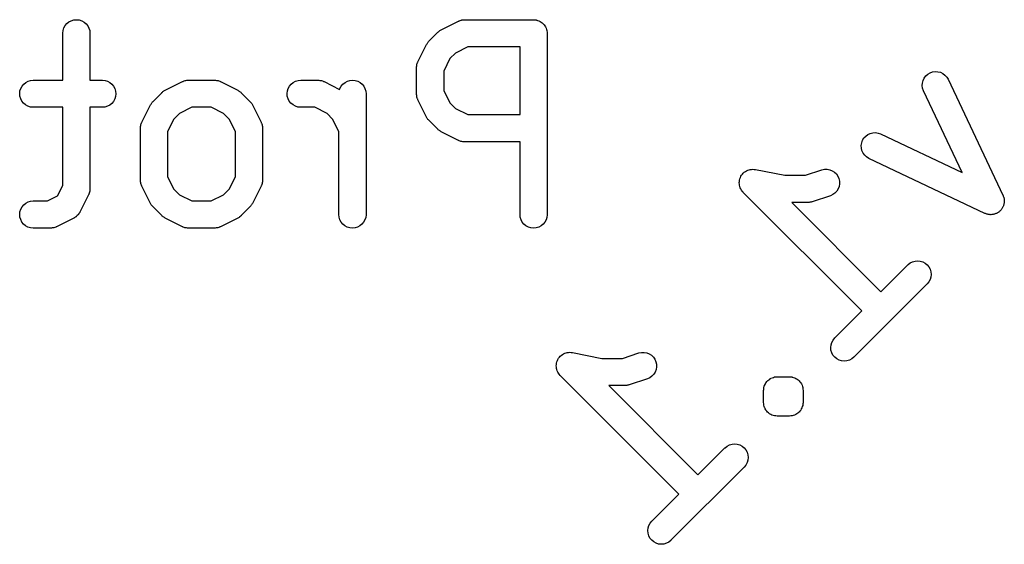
# Model space of a CAD drawing. Extents: x 3.332 to 3.967, y -2.44 to -1.803.
# Tile 7 of 10: x 3.746 to 3.96, y -2.44 to -2.326. Entities that reach past the tile are written whole.
import ezdxf

# ---------------------------------------------------------------- set-up
doc = ezdxf.new("R2010")
doc.units = 0
doc.header["$MEASUREMENT"] = 0
doc.layers.add('BLACK', color=7, linetype='CONTINUOUS')

msp = doc.modelspace()

# ---------------------------------------------------------------- linework, layer by layer
at = {"layer": 'BLACK', "linetype": 'CONTINUOUS'}
for p, q in [((3.75535, -2.32881), (3.75553, -2.32826)), ((3.75553, -2.32826), (3.7558, -2.32776)), ((3.7558, -2.32776), (3.75617, -2.32731)), ((3.75617, -2.32731), (3.75662, -2.32695)), ((3.75662, -2.32695), (3.75713, -2.32669)), ((3.75713, -2.32669), (3.75769, -2.32652)), ((3.75769, -2.32652), (3.75826, -2.32647)), ((3.75826, -2.32647), (3.75883, -2.32653)), ((3.75883, -2.32653), (3.75938, -2.3267)), ((3.75938, -2.3267), (3.75989, -2.32698)), ((3.75989, -2.32698), (3.76033, -2.32734)), ((3.76033, -2.32734), (3.7607, -2.32779)), ((3.7607, -2.32779), (3.76097, -2.3283)), ((3.76097, -2.3283), (3.76114, -2.32885)), ((3.83753, -2.32866), (3.84128, -2.32678)), ((3.84128, -2.32678), (3.84132, -2.32677)), ((3.84132, -2.32677), (3.8414, -2.32674)), ((3.8414, -2.32674), (3.84148, -2.32669)), ((3.84148, -2.32669), (3.84167, -2.32664)), ((3.84167, -2.32664), (3.84186, -2.32657)), ((3.84186, -2.32657), (3.84195, -2.32655)), ((3.84195, -2.32655), (3.84203, -2.32653)), ((3.84203, -2.32653), (3.84223, -2.32651)), ((3.84223, -2.32651), (3.84243, -2.32648)), ((3.84243, -2.32648), (3.84252, -2.32648)), ((3.84252, -2.32648), (3.8426, -2.32647)), ((3.8426, -2.32647), (3.8576, -2.32647)), ((3.8576, -2.32647), (3.85762, -2.32647)), ((3.85762, -2.32647), (3.85762, -2.32647)), ((3.85762, -2.32647), (3.85762, -2.32647)), ((3.85762, -2.32647), (3.85764, -2.32647)), ((3.85764, -2.32647), (3.85792, -2.3265)), ((3.85792, -2.3265), (3.8582, -2.32653)), ((3.8582, -2.32653), (3.85821, -2.32654)), ((3.85821, -2.32654), (3.85822, -2.32654)), ((3.85822, -2.32654), (3.85848, -2.32662)), ((3.85848, -2.32662), (3.85875, -2.3267)), ((3.85875, -2.3267), (3.85876, -2.32671)), ((3.85876, -2.32671), (3.85877, -2.32671)), ((3.85877, -2.32671), (3.85901, -2.32684)), ((3.85901, -2.32684), (3.85925, -2.32698)), ((3.85925, -2.32698), (3.85926, -2.32698)), ((3.85926, -2.32698), (3.85927, -2.32699)), ((3.85927, -2.32699), (3.85948, -2.32717)), ((3.85948, -2.32717), (3.8597, -2.32734)), ((3.8597, -2.32734), (3.8597, -2.32735)), ((3.8597, -2.32735), (3.85971, -2.32736)), ((3.85971, -2.32736), (3.85988, -2.32757)), ((3.85988, -2.32757), (3.86006, -2.32779)), ((3.86006, -2.32779), (3.86007, -2.3278)), ((3.86007, -2.3278), (3.86007, -2.32781)), ((3.86007, -2.32781), (3.8602, -2.32805)), ((3.8602, -2.32805), (3.86033, -2.3283)), ((3.86033, -2.3283), (3.86034, -2.32831)), ((3.86034, -2.32831), (3.86034, -2.32832)), ((3.75529, -2.32938), (3.75535, -2.32881)), ((3.75529, -2.32942), (3.75529, -2.32938)), ((3.75529, -2.3396), (3.75529, -2.32942)), ((3.76114, -2.32885), (3.76119, -2.32942)), ((3.76119, -2.32942), (3.76119, -2.3396)), ((3.83489, -2.33109), (3.83677, -2.32921)), ((3.83677, -2.32921), (3.8368, -2.32918)), ((3.8368, -2.32918), (3.83693, -2.32908)), ((3.83693, -2.32908), (3.83705, -2.32896)), ((3.83705, -2.32896), (3.83715, -2.3289)), ((3.83715, -2.3289), (3.83725, -2.32882)), ((3.83725, -2.32882), (3.83739, -2.32875)), ((3.83739, -2.32875), (3.83753, -2.32866)), ((3.86034, -2.32832), (3.86042, -2.32859)), ((3.86042, -2.32859), (3.8605, -2.32885)), ((3.8605, -2.32885), (3.8605, -2.32886)), ((3.8605, -2.32886), (3.8605, -2.32887)), ((3.8605, -2.32887), (3.86053, -2.32915)), ((3.86053, -2.32915), (3.86055, -2.32942)), ((3.86055, -2.32942), (3.86055, -2.36879)), ((3.83246, -2.3356), (3.83434, -2.33185)), ((3.83434, -2.33185), (3.83436, -2.33182)), ((3.83436, -2.33182), (3.83445, -2.33168)), ((3.83445, -2.33168), (3.83453, -2.33153)), ((3.83453, -2.33153), (3.8346, -2.33144)), ((3.8346, -2.33144), (3.83467, -2.33133)), ((3.83467, -2.33133), (3.83479, -2.33121)), ((3.83479, -2.33121), (3.83489, -2.33109)), ((3.8433, -2.33238), (3.8406, -2.33373)), ((3.85465, -2.33238), (3.8433, -2.33238)), ((3.85465, -2.34709), (3.85465, -2.33238)), ((3.8406, -2.33373), (3.83941, -2.33492)), ((3.83215, -2.33688), (3.83216, -2.3368)), ((3.83216, -2.33671), (3.83219, -2.33651)), ((3.83216, -2.3368), (3.83216, -2.33671)), ((3.83219, -2.33651), (3.83222, -2.33631)), ((3.83222, -2.33631), (3.83224, -2.33623)), ((3.83224, -2.33623), (3.83226, -2.33614)), ((3.83226, -2.33614), (3.83233, -2.33595)), ((3.83233, -2.33595), (3.83239, -2.33576)), ((3.83239, -2.33576), (3.83243, -2.33568)), ((3.83243, -2.33568), (3.83246, -2.3356)), ((3.83941, -2.33492), (3.83806, -2.33762)), ((3.83215, -2.33692), (3.83215, -2.33688)), ((3.83215, -2.34255), (3.83215, -2.33692)), ((3.83806, -2.33762), (3.83806, -2.34185)), ((3.94251, -2.33914), (3.94285, -2.33868)), ((3.94285, -2.33868), (3.94328, -2.3383)), ((3.94328, -2.3383), (3.94378, -2.338)), ((3.94378, -2.338), (3.94432, -2.33781)), ((3.94432, -2.33781), (3.94489, -2.33773)), ((3.94489, -2.33773), (3.94547, -2.33776)), ((3.94547, -2.33776), (3.94603, -2.3379)), ((3.94603, -2.3379), (3.94655, -2.33815)), ((3.94655, -2.33815), (3.94701, -2.3385)), ((3.94701, -2.3385), (3.9474, -2.33892)), ((3.9474, -2.33892), (3.94769, -2.33942)), ((3.74614, -2.3414), (3.74642, -2.3409)), ((3.74642, -2.3409), (3.74679, -2.34045)), ((3.74679, -2.34045), (3.74723, -2.34009)), ((3.74723, -2.34009), (3.74774, -2.33982)), ((3.74774, -2.33982), (3.74829, -2.33965)), ((3.74829, -2.33965), (3.74887, -2.3396)), ((3.74887, -2.3396), (3.75529, -2.3396)), ((3.76119, -2.3396), (3.76386, -2.3396)), ((3.76386, -2.3396), (3.76391, -2.3396)), ((3.76391, -2.3396), (3.76448, -2.33966)), ((3.76448, -2.33966), (3.76503, -2.33983)), ((3.76503, -2.33983), (3.76553, -2.34011)), ((3.76553, -2.34011), (3.76597, -2.34048)), ((3.76597, -2.34048), (3.76633, -2.34093)), ((3.76633, -2.34093), (3.7666, -2.34144)), ((3.77754, -2.34178), (3.78129, -2.33991)), ((3.78129, -2.33991), (3.78133, -2.33989)), ((3.78133, -2.33989), (3.78141, -2.33986)), ((3.78141, -2.33986), (3.78149, -2.33982)), ((3.78149, -2.33982), (3.78168, -2.33976)), ((3.78168, -2.33976), (3.78187, -2.33969)), ((3.78187, -2.33969), (3.78195, -2.33968)), ((3.78195, -2.33968), (3.78204, -2.33965)), ((3.78204, -2.33965), (3.78224, -2.33963)), ((3.78224, -2.33963), (3.78244, -2.3396)), ((3.78244, -2.3396), (3.78253, -2.3396)), ((3.78253, -2.3396), (3.78261, -2.3396)), ((3.78261, -2.3396), (3.78824, -2.3396)), ((3.78824, -2.3396), (3.78828, -2.3396)), ((3.78828, -2.3396), (3.78836, -2.33961)), ((3.78836, -2.33961), (3.78845, -2.3396)), ((3.78845, -2.3396), (3.78865, -2.33964)), ((3.78865, -2.33964), (3.78885, -2.33966)), ((3.78885, -2.33966), (3.78893, -2.33969)), ((3.78893, -2.33969), (3.78902, -2.3397)), ((3.78902, -2.3397), (3.78921, -2.33977)), ((3.78921, -2.33977), (3.7894, -2.33983)), ((3.7894, -2.33983), (3.78948, -2.33988)), ((3.78948, -2.33988), (3.78956, -2.33991)), ((3.78956, -2.33991), (3.79331, -2.34178)), ((3.80426, -2.3414), (3.80454, -2.3409)), ((3.80454, -2.3409), (3.8049, -2.34045)), ((3.8049, -2.34045), (3.80535, -2.34009)), ((3.80535, -2.34009), (3.80586, -2.33982)), ((3.80586, -2.33982), (3.80641, -2.33965)), ((3.80641, -2.33965), (3.80698, -2.3396)), ((3.80698, -2.3396), (3.81073, -2.3396)), ((3.81073, -2.3396), (3.81077, -2.3396)), ((3.81077, -2.3396), (3.81086, -2.33961)), ((3.81086, -2.33961), (3.81095, -2.3396)), ((3.81095, -2.3396), (3.81115, -2.33964)), ((3.81115, -2.33964), (3.81135, -2.33966)), ((3.81135, -2.33966), (3.81143, -2.33969)), ((3.81143, -2.33969), (3.81152, -2.3397)), ((3.81152, -2.3397), (3.8117, -2.33977)), ((3.8117, -2.33977), (3.8119, -2.33983)), ((3.8119, -2.33983), (3.81197, -2.33988)), ((3.81197, -2.33988), (3.81205, -2.33991)), ((3.81205, -2.33991), (3.81545, -2.3416)), ((3.81552, -2.34138), (3.8158, -2.34088)), ((3.8158, -2.34088), (3.81617, -2.34044)), ((3.81617, -2.34044), (3.81662, -2.34008)), ((3.81662, -2.34008), (3.81713, -2.33981)), ((3.81713, -2.33981), (3.81768, -2.33965)), ((3.81768, -2.33965), (3.81825, -2.3396)), ((3.81825, -2.3396), (3.81883, -2.33966)), ((3.81883, -2.33966), (3.81938, -2.33983)), ((3.81938, -2.33983), (3.81988, -2.3401)), ((3.81988, -2.3401), (3.82033, -2.34047)), ((3.82033, -2.34047), (3.82069, -2.34091)), ((3.82069, -2.34091), (3.82096, -2.34142)), ((3.94207, -2.34079), (3.94211, -2.34022)), ((3.94215, -2.34136), (3.94207, -2.34079)), ((3.94211, -2.34022), (3.94225, -2.33966)), ((3.94225, -2.33966), (3.94251, -2.33914)), ((3.94769, -2.33942), (3.95962, -2.36461)), ((3.74591, -2.34253), (3.74597, -2.34195)), ((3.74597, -2.3431), (3.74591, -2.34253)), ((3.74597, -2.34195), (3.74614, -2.3414)), ((3.74613, -2.34365), (3.74597, -2.3431)), ((3.76676, -2.34314), (3.76659, -2.34369)), ((3.7666, -2.34144), (3.76676, -2.34199)), ((3.76676, -2.34199), (3.76682, -2.34257)), ((3.76682, -2.34257), (3.76676, -2.34314)), ((3.7749, -2.34421), (3.77677, -2.34233)), ((3.77677, -2.34233), (3.7768, -2.34231)), ((3.7768, -2.34231), (3.77693, -2.3422)), ((3.77693, -2.3422), (3.77705, -2.34209)), ((3.77705, -2.34209), (3.77716, -2.34202)), ((3.77716, -2.34202), (3.77725, -2.34195)), ((3.77725, -2.34195), (3.7774, -2.34187)), ((3.7774, -2.34187), (3.77754, -2.34178)), ((3.79331, -2.34178), (3.79334, -2.3418)), ((3.79334, -2.3418), (3.79348, -2.34189)), ((3.79348, -2.34189), (3.79363, -2.34197)), ((3.79363, -2.34197), (3.79372, -2.34205)), ((3.79372, -2.34205), (3.79383, -2.34211)), ((3.79383, -2.34211), (3.79395, -2.34223)), ((3.79395, -2.34223), (3.79407, -2.34233)), ((3.79407, -2.34233), (3.79595, -2.34421)), ((3.80403, -2.34253), (3.80409, -2.34195)), ((3.80408, -2.3431), (3.80403, -2.34253)), ((3.80425, -2.34365), (3.80408, -2.3431)), ((3.80409, -2.34195), (3.80426, -2.3414)), ((3.81545, -2.3416), (3.81552, -2.34138)), ((3.82096, -2.34142), (3.82113, -2.34197)), ((3.82113, -2.34197), (3.82118, -2.34255)), ((3.82118, -2.34255), (3.82118, -2.36879)), ((3.83216, -2.34263), (3.83215, -2.34255)), ((3.83216, -2.34272), (3.83216, -2.34263)), ((3.83219, -2.34292), (3.83216, -2.34272)), ((3.83221, -2.34312), (3.83219, -2.34292)), ((3.83223, -2.3432), (3.83221, -2.34312)), ((3.83225, -2.34329), (3.83223, -2.3432)), ((3.83232, -2.34348), (3.83225, -2.34329)), ((3.83806, -2.34185), (3.83941, -2.34455)), ((3.94234, -2.34191), (3.94215, -2.34136)), ((3.94236, -2.34195), (3.94234, -2.34191)), ((3.95075, -2.35966), (3.94236, -2.34195)), ((3.74639, -2.34416), (3.74613, -2.34365)), ((3.74676, -2.34461), (3.74639, -2.34416)), ((3.7472, -2.34498), (3.74676, -2.34461)), ((3.7477, -2.34526), (3.7472, -2.34498)), ((3.74825, -2.34544), (3.7477, -2.34526)), ((3.76499, -2.34528), (3.76444, -2.34544)), ((3.7655, -2.34501), (3.76499, -2.34528)), ((3.76594, -2.34464), (3.7655, -2.34501)), ((3.76631, -2.3442), (3.76594, -2.34464)), ((3.76659, -2.34369), (3.76631, -2.3442)), ((3.77247, -2.34873), (3.77435, -2.34498)), ((3.77435, -2.34498), (3.77436, -2.34494)), ((3.77436, -2.34494), (3.77446, -2.3448)), ((3.77446, -2.3448), (3.77453, -2.34465)), ((3.77453, -2.34465), (3.77461, -2.34456)), ((3.77461, -2.34456), (3.77468, -2.34446)), ((3.77468, -2.34446), (3.77479, -2.34434)), ((3.77479, -2.34434), (3.7749, -2.34421)), ((3.79595, -2.34421), (3.79598, -2.34424)), ((3.79598, -2.34424), (3.79608, -2.34437)), ((3.79608, -2.34437), (3.79619, -2.34449)), ((3.79619, -2.34449), (3.79626, -2.34459)), ((3.79626, -2.34459), (3.79634, -2.34469)), ((3.79634, -2.34469), (3.79641, -2.34484)), ((3.79641, -2.34484), (3.7965, -2.34498)), ((3.7965, -2.34498), (3.79838, -2.34873)), ((3.80451, -2.34416), (3.80425, -2.34365)), ((3.80487, -2.34461), (3.80451, -2.34416)), ((3.80532, -2.34498), (3.80487, -2.34461)), ((3.80582, -2.34526), (3.80532, -2.34498)), ((3.80637, -2.34544), (3.80582, -2.34526)), ((3.83237, -2.34367), (3.83232, -2.34348)), ((3.83242, -2.34375), (3.83237, -2.34367)), ((3.83245, -2.34383), (3.83242, -2.34375)), ((3.83246, -2.34387), (3.83245, -2.34383)), ((3.83434, -2.34762), (3.83246, -2.34387)), ((3.83941, -2.34455), (3.8406, -2.34575)), ((3.74882, -2.3455), (3.74825, -2.34544)), ((3.74887, -2.3455), (3.74882, -2.3455)), ((3.75529, -2.3455), (3.74887, -2.3455)), ((3.75529, -2.36247), (3.75529, -2.3455)), ((3.76386, -2.3455), (3.76119, -2.3455)), ((3.76119, -2.3455), (3.76119, -2.36317)), ((3.76444, -2.34544), (3.76386, -2.3455)), ((3.78061, -2.34685), (3.77941, -2.34805)), ((3.78331, -2.3455), (3.78061, -2.34685)), ((3.78754, -2.3455), (3.78331, -2.3455)), ((3.79024, -2.34685), (3.78754, -2.3455)), ((3.79143, -2.34805), (3.79024, -2.34685)), ((3.80694, -2.3455), (3.80637, -2.34544)), ((3.80698, -2.3455), (3.80694, -2.3455)), ((3.81004, -2.3455), (3.80698, -2.3455)), ((3.81273, -2.34685), (3.81004, -2.3455)), ((3.81393, -2.34805), (3.81273, -2.34685)), ((3.8406, -2.34575), (3.8433, -2.34709)), ((3.8433, -2.34709), (3.85465, -2.34709)), ((3.77217, -2.34983), (3.7722, -2.34963)), ((3.7722, -2.34963), (3.77222, -2.34943)), ((3.77222, -2.34943), (3.77225, -2.34935)), ((3.77225, -2.34935), (3.77227, -2.34926)), ((3.77227, -2.34926), (3.77234, -2.34908)), ((3.77234, -2.34908), (3.7724, -2.34888)), ((3.7724, -2.34888), (3.77244, -2.34881)), ((3.77244, -2.34881), (3.77247, -2.34873)), ((3.77941, -2.34805), (3.77807, -2.35074)), ((3.79278, -2.35074), (3.79143, -2.34805)), ((3.79838, -2.34873), (3.79839, -2.34876)), ((3.79839, -2.34876), (3.79842, -2.34885)), ((3.79842, -2.34885), (3.79846, -2.34892)), ((3.79846, -2.34892), (3.79852, -2.34911)), ((3.79852, -2.34911), (3.79859, -2.3493)), ((3.79859, -2.3493), (3.79861, -2.34939)), ((3.79861, -2.34939), (3.79863, -2.34947)), ((3.79863, -2.34947), (3.79865, -2.34967)), ((3.79865, -2.34967), (3.79868, -2.34987)), ((3.81528, -2.35074), (3.81393, -2.34805)), ((3.83443, -2.34776), (3.83434, -2.34762)), ((3.8345, -2.34791), (3.83443, -2.34776)), ((3.83458, -2.348), (3.8345, -2.34791)), ((3.83465, -2.34811), (3.83458, -2.348)), ((3.83476, -2.34823), (3.83465, -2.34811)), ((3.83486, -2.34836), (3.83476, -2.34823)), ((3.83489, -2.34839), (3.83486, -2.34836)), ((3.83677, -2.35026), (3.83489, -2.34839)), ((3.77216, -2.35001), (3.77217, -2.34992)), ((3.77216, -2.35005), (3.77216, -2.35001)), ((3.77216, -2.3613), (3.77216, -2.35005)), ((3.77217, -2.34992), (3.77217, -2.34983)), ((3.77807, -2.35074), (3.77807, -2.3606)), ((3.79278, -2.3606), (3.79278, -2.35074)), ((3.79868, -2.34987), (3.79868, -2.34996)), ((3.79868, -2.34996), (3.79869, -2.35005)), ((3.79869, -2.35005), (3.79869, -2.3613)), ((3.81528, -2.36879), (3.81528, -2.35074)), ((3.83689, -2.35037), (3.83677, -2.35026)), ((3.83701, -2.35048), (3.83689, -2.35037)), ((3.83712, -2.35055), (3.83701, -2.35048)), ((3.83721, -2.35063), (3.83712, -2.35055)), ((3.83736, -2.3507), (3.83721, -2.35063)), ((3.8375, -2.35079), (3.83736, -2.3507)), ((3.83753, -2.35081), (3.8375, -2.35079)), ((3.84128, -2.35269), (3.83753, -2.35081)), ((3.92941, -2.35216), (3.9298, -2.35174)), ((3.9298, -2.35174), (3.93026, -2.3514)), ((3.93026, -2.3514), (3.93078, -2.35115)), ((3.93078, -2.35115), (3.93134, -2.35102)), ((3.93134, -2.35102), (3.93192, -2.35099)), ((3.93192, -2.35099), (3.93249, -2.35108)), ((3.93249, -2.35108), (3.93303, -2.35127)), ((3.93303, -2.35127), (3.95075, -2.35966)), ((3.84136, -2.35272), (3.84128, -2.35269)), ((3.84144, -2.35276), (3.84136, -2.35272)), ((3.84163, -2.35282), (3.84144, -2.35276)), ((3.84182, -2.35289), (3.84163, -2.35282)), ((3.84191, -2.35291), (3.84182, -2.35289)), ((3.84199, -2.35294), (3.84191, -2.35291)), ((3.84219, -2.35296), (3.84199, -2.35294)), ((3.84239, -2.35299), (3.84219, -2.35296)), ((3.84248, -2.35299), (3.84239, -2.35299)), ((3.84256, -2.353), (3.84248, -2.35299)), ((3.8426, -2.353), (3.84256, -2.353)), ((3.85465, -2.353), (3.8426, -2.353)), ((3.85465, -2.36879), (3.85465, -2.353)), ((3.92882, -2.35377), (3.92891, -2.3532)), ((3.92884, -2.35434), (3.92882, -2.35377)), ((3.92891, -2.3532), (3.92911, -2.35266)), ((3.92911, -2.35266), (3.92941, -2.35216)), ((3.92898, -2.3549), (3.92884, -2.35434)), ((3.92922, -2.35543), (3.92898, -2.3549)), ((3.92956, -2.35589), (3.92922, -2.35543)), ((3.92998, -2.35629), (3.92956, -2.35589)), ((3.93047, -2.35659), (3.92998, -2.35629)), ((3.9305, -2.35661), (3.93047, -2.35659)), ((3.95569, -2.36854), (3.9305, -2.35661)), ((3.90268, -2.36047), (3.90281, -2.36024)), ((3.90281, -2.36023), (3.90299, -2.36002)), ((3.90281, -2.36024), (3.90281, -2.36023)), ((3.90281, -2.36024), (3.90281, -2.36024)), ((3.90299, -2.36002), (3.90318, -2.35979)), ((3.90318, -2.35979), (3.90339, -2.35962)), ((3.90318, -2.35979), (3.90318, -2.35979)), ((3.90318, -2.35979), (3.90318, -2.35979)), ((3.90339, -2.35962), (3.90363, -2.35943)), ((3.90363, -2.35943), (3.90388, -2.35929)), ((3.90363, -2.35943), (3.90363, -2.35943)), ((3.90363, -2.35943), (3.90363, -2.35943)), ((3.90388, -2.35929), (3.90414, -2.35916)), ((3.90414, -2.35916), (3.90443, -2.35907)), ((3.90414, -2.35916), (3.90414, -2.35916)), ((3.90414, -2.35916), (3.90414, -2.35916)), ((3.90443, -2.35907), (3.90469, -2.35899)), ((3.90469, -2.35899), (3.90499, -2.35897)), ((3.90469, -2.35899), (3.90469, -2.35899)), ((3.90469, -2.35899), (3.90469, -2.35899)), ((3.90499, -2.35897), (3.90526, -2.35894)), ((3.90526, -2.35894), (3.90526, -2.35894)), ((3.90526, -2.35894), (3.90527, -2.35894)), ((3.90527, -2.35894), (3.90554, -2.35897)), ((3.90554, -2.35897), (3.90583, -2.359)), ((3.90583, -2.359), (3.91218, -2.36027)), ((3.91218, -2.36027), (3.91671, -2.36027)), ((3.91671, -2.36027), (3.92023, -2.35909)), ((3.92023, -2.35909), (3.92027, -2.35908)), ((3.92027, -2.35908), (3.92083, -2.35896)), ((3.92083, -2.35896), (3.92141, -2.35895)), ((3.92141, -2.35895), (3.92198, -2.35905)), ((3.92198, -2.35905), (3.92251, -2.35927)), ((3.92251, -2.35927), (3.923, -2.35958)), ((3.923, -2.35958), (3.92341, -2.35998)), ((3.92341, -2.35998), (3.92374, -2.36045)), ((3.75416, -2.36472), (3.75529, -2.36247)), ((3.77217, -2.36138), (3.77216, -2.3613)), ((3.77216, -2.36147), (3.77217, -2.36138)), ((3.7722, -2.36167), (3.77216, -2.36147)), ((3.77222, -2.36187), (3.7722, -2.36167)), ((3.77224, -2.36195), (3.77222, -2.36187)), ((3.77225, -2.36204), (3.77224, -2.36195)), ((3.77232, -2.36223), (3.77225, -2.36204)), ((3.77238, -2.36242), (3.77232, -2.36223)), ((3.77242, -2.3625), (3.77238, -2.36242)), ((3.77245, -2.36258), (3.77242, -2.3625)), ((3.77807, -2.3606), (3.77941, -2.3633)), ((3.79143, -2.3633), (3.79278, -2.3606)), ((3.79841, -2.36253), (3.79838, -2.36262)), ((3.79845, -2.36246), (3.79841, -2.36253)), ((3.79851, -2.36227), (3.79845, -2.36246)), ((3.79858, -2.36208), (3.79851, -2.36227)), ((3.7986, -2.36199), (3.79858, -2.36208)), ((3.79862, -2.36191), (3.7986, -2.36199)), ((3.79865, -2.36171), (3.79862, -2.36191)), ((3.79868, -2.36151), (3.79865, -2.36171)), ((3.79869, -2.36134), (3.79868, -2.36142)), ((3.79868, -2.36142), (3.79868, -2.36151)), ((3.79869, -2.3613), (3.79869, -2.36134)), ((3.9023, -2.36186), (3.90233, -2.36159)), ((3.9023, -2.36187), (3.9023, -2.36186)), ((3.9023, -2.36186), (3.9023, -2.36186)), ((3.90233, -2.36216), (3.9023, -2.36187)), ((3.90233, -2.36159), (3.90236, -2.36129)), ((3.90235, -2.36244), (3.90233, -2.36216)), ((3.90243, -2.3627), (3.90235, -2.36244)), ((3.90235, -2.36244), (3.90235, -2.36244)), ((3.90235, -2.36244), (3.90235, -2.36244)), ((3.90236, -2.36129), (3.90245, -2.36102)), ((3.90236, -2.36129), (3.90236, -2.36129)), ((3.90236, -2.36129), (3.90236, -2.36129)), ((3.90245, -2.36102), (3.90254, -2.36074)), ((3.90254, -2.36074), (3.90268, -2.36047)), ((3.90254, -2.36074), (3.90254, -2.36074)), ((3.90254, -2.36074), (3.90254, -2.36074)), ((3.92374, -2.36045), (3.92397, -2.36098)), ((3.92397, -2.36098), (3.92409, -2.36154)), ((3.92411, -2.36212), (3.92401, -2.36268)), ((3.92409, -2.36154), (3.92411, -2.36212)), ((3.76088, -2.36449), (3.75901, -2.36824)), ((3.76091, -2.36441), (3.76088, -2.36449)), ((3.76095, -2.36433), (3.76091, -2.36441)), ((3.76101, -2.36414), (3.76095, -2.36433)), ((3.76109, -2.36395), (3.76101, -2.36414)), ((3.7611, -2.36387), (3.76109, -2.36395)), ((3.76113, -2.36378), (3.7611, -2.36387)), ((3.76115, -2.36358), (3.76113, -2.36378)), ((3.76118, -2.36338), (3.76115, -2.36358)), ((3.76119, -2.36321), (3.76118, -2.3633)), ((3.76118, -2.3633), (3.76118, -2.36338)), ((3.76119, -2.36317), (3.76119, -2.36321)), ((3.77247, -2.36262), (3.77245, -2.36258)), ((3.77435, -2.36637), (3.77247, -2.36262)), ((3.77941, -2.3633), (3.78061, -2.36449)), ((3.78061, -2.36449), (3.78331, -2.36584)), ((3.78754, -2.36584), (3.79024, -2.36449)), ((3.79024, -2.36449), (3.79143, -2.3633)), ((3.79838, -2.36262), (3.7965, -2.36637)), ((3.90251, -2.36299), (3.90243, -2.3627)), ((3.90252, -2.36299), (3.90251, -2.36299)), ((3.90251, -2.36299), (3.90251, -2.36299)), ((3.90264, -2.36324), (3.90252, -2.36299)), ((3.90278, -2.3635), (3.90264, -2.36324)), ((3.90297, -2.36374), (3.90278, -2.3635)), ((3.90278, -2.3635), (3.90278, -2.3635)), ((3.90278, -2.3635), (3.90278, -2.3635)), ((3.90314, -2.36395), (3.90297, -2.36374)), ((3.90317, -2.36398), (3.90314, -2.36395)), ((3.90314, -2.36395), (3.90314, -2.36395)), ((3.90314, -2.36395), (3.90314, -2.36395)), ((3.90314, -2.36395), (3.90314, -2.36395)), ((3.92892, -2.38973), (3.90317, -2.36398)), ((3.9221, -2.36469), (3.91812, -2.36602)), ((3.92262, -2.36446), (3.9221, -2.36469)), ((3.92309, -2.36413), (3.92262, -2.36446)), ((3.92349, -2.36371), (3.92309, -2.36413)), ((3.9238, -2.36322), (3.92349, -2.36371)), ((3.92401, -2.36268), (3.9238, -2.36322)), ((3.95962, -2.36461), (3.95964, -2.36464)), ((3.95964, -2.36464), (3.95969, -2.36478)), ((3.74642, -2.36714), (3.74679, -2.3667)), ((3.74679, -2.3667), (3.74723, -2.36634)), ((3.74723, -2.36634), (3.74774, -2.36606)), ((3.74774, -2.36606), (3.74829, -2.3659)), ((3.74829, -2.3659), (3.74887, -2.36584)), ((3.74887, -2.36584), (3.75192, -2.36584)), ((3.75192, -2.36584), (3.75416, -2.36472)), ((3.77443, -2.36651), (3.77435, -2.36637)), ((3.77451, -2.36665), (3.77443, -2.36651)), ((3.77459, -2.36675), (3.77451, -2.36665)), ((3.77465, -2.36685), (3.77459, -2.36675)), ((3.78331, -2.36584), (3.78754, -2.36584)), ((3.79624, -2.36678), (3.79617, -2.36689)), ((3.79631, -2.36669), (3.79624, -2.36678)), ((3.79639, -2.36654), (3.79631, -2.36669)), ((3.79648, -2.3664), (3.79639, -2.36654)), ((3.7965, -2.36637), (3.79648, -2.3664)), ((3.91719, -2.36617), (3.91371, -2.36617)), ((3.91371, -2.36617), (3.93309, -2.38556)), ((3.91735, -2.36615), (3.91719, -2.36617)), ((3.91752, -2.36615), (3.91735, -2.36615)), ((3.91764, -2.36613), (3.91752, -2.36615)), ((3.91776, -2.36611), (3.91764, -2.36613)), ((3.91792, -2.36607), (3.91776, -2.36611)), ((3.91808, -2.36603), (3.91792, -2.36607)), ((3.91812, -2.36602), (3.91808, -2.36603)), ((3.95969, -2.36478), (3.95975, -2.36491)), ((3.95976, -2.36675), (3.95973, -2.36689)), ((3.95975, -2.36491), (3.95978, -2.36505)), ((3.95981, -2.36661), (3.95976, -2.36675)), ((3.95978, -2.36505), (3.95983, -2.36519)), ((3.95984, -2.36647), (3.95981, -2.36661)), ((3.95983, -2.36519), (3.95985, -2.36533)), ((3.95987, -2.36633), (3.95984, -2.36647)), ((3.95985, -2.36533), (3.95988, -2.36547)), ((3.95988, -2.36619), (3.95987, -2.36633)), ((3.95988, -2.36547), (3.95989, -2.36561)), ((3.9599, -2.36604), (3.95988, -2.36619)), ((3.95989, -2.36561), (3.95991, -2.36576)), ((3.95991, -2.36576), (3.9599, -2.3659)), ((3.9599, -2.3659), (3.9599, -2.36604)), ((3.74591, -2.36877), (3.74597, -2.3682)), ((3.74597, -2.36935), (3.74591, -2.36877)), ((3.74597, -2.3682), (3.74614, -2.36765)), ((3.74614, -2.36765), (3.74642, -2.36714)), ((3.75859, -2.36886), (3.75843, -2.36901)), ((3.75863, -2.36881), (3.75859, -2.36886)), ((3.75867, -2.36876), (3.75863, -2.36881)), ((3.7588, -2.36857), (3.75867, -2.36876)), ((3.75893, -2.36839), (3.7588, -2.36857)), ((3.75895, -2.36833), (3.75893, -2.36839)), ((3.75899, -2.36828), (3.75895, -2.36833)), ((3.75901, -2.36824), (3.75899, -2.36828)), ((3.77477, -2.36697), (3.77465, -2.36685)), ((3.77487, -2.3671), (3.77477, -2.36697)), ((3.7749, -2.36713), (3.77487, -2.3671)), ((3.77677, -2.36901), (3.7749, -2.36713)), ((3.79595, -2.36713), (3.79407, -2.36901)), ((3.79605, -2.367), (3.79595, -2.36713)), ((3.79617, -2.36689), (3.79605, -2.367)), ((3.81534, -2.36937), (3.81528, -2.36879)), ((3.82118, -2.36884), (3.82112, -2.36941)), ((3.82118, -2.36879), (3.82118, -2.36884)), ((3.85471, -2.36937), (3.85465, -2.36879)), ((3.86055, -2.36884), (3.86049, -2.36941)), ((3.86055, -2.36879), (3.86055, -2.36884)), ((3.95582, -2.36859), (3.95569, -2.36854)), ((3.95595, -2.36865), (3.95582, -2.36859)), ((3.9561, -2.36868), (3.95595, -2.36865)), ((3.95623, -2.36873), (3.9561, -2.36868)), ((3.95637, -2.36875), (3.95623, -2.36873)), ((3.95651, -2.36879), (3.95637, -2.36875)), ((3.95666, -2.3688), (3.95651, -2.36879)), ((3.9568, -2.36882), (3.95666, -2.3688)), ((3.95695, -2.36881), (3.9568, -2.36882)), ((3.95709, -2.36882), (3.95695, -2.36881)), ((3.95723, -2.3688), (3.95709, -2.36882)), ((3.95738, -2.36879), (3.95723, -2.3688)), ((3.95752, -2.36876), (3.95738, -2.36879)), ((3.95766, -2.36874), (3.95752, -2.36876)), ((3.9578, -2.36869), (3.95766, -2.36874)), ((3.95794, -2.36865), (3.9578, -2.36869)), ((3.95807, -2.36859), (3.95794, -2.36865)), ((3.9582, -2.36855), (3.95807, -2.36859)), ((3.95833, -2.36847), (3.9582, -2.36855)), ((3.95846, -2.36841), (3.95833, -2.36847)), ((3.95858, -2.36833), (3.95846, -2.36841)), ((3.9587, -2.36825), (3.95858, -2.36833)), ((3.95881, -2.36816), (3.9587, -2.36825)), ((3.95893, -2.36807), (3.95881, -2.36816)), ((3.95902, -2.36796), (3.95893, -2.36807)), ((3.95913, -2.36787), (3.95902, -2.36796)), ((3.95922, -2.36775), (3.95913, -2.36787)), ((3.95932, -2.36764), (3.95922, -2.36775)), ((3.95939, -2.36752), (3.95932, -2.36764)), ((3.95947, -2.36741), (3.95939, -2.36752)), ((3.95954, -2.36728), (3.95947, -2.36741)), ((3.95962, -2.36715), (3.95954, -2.36728)), ((3.95966, -2.36702), (3.95962, -2.36715)), ((3.95973, -2.36689), (3.95966, -2.36702)), ((3.74613, -2.3699), (3.74597, -2.36935)), ((3.74639, -2.37041), (3.74613, -2.3699)), ((3.74676, -2.37086), (3.74639, -2.37041)), ((3.7472, -2.37123), (3.74676, -2.37086)), ((3.75769, -2.36956), (3.75394, -2.37144)), ((3.75774, -2.36953), (3.75769, -2.36956)), ((3.7578, -2.3695), (3.75774, -2.36953)), ((3.75798, -2.36937), (3.7578, -2.3695)), ((3.75817, -2.36925), (3.75798, -2.36937)), ((3.75822, -2.36921), (3.75817, -2.36925)), ((3.75827, -2.36917), (3.75822, -2.36921)), ((3.75843, -2.36901), (3.75827, -2.36917)), ((3.7769, -2.36911), (3.77677, -2.36901)), ((3.77702, -2.36923), (3.7769, -2.36911)), ((3.77712, -2.3693), (3.77702, -2.36923)), ((3.77722, -2.36937), (3.77712, -2.3693)), ((3.77737, -2.36945), (3.77722, -2.36937)), ((3.7775, -2.36954), (3.77737, -2.36945)), ((3.77754, -2.36956), (3.7775, -2.36954)), ((3.78129, -2.37144), (3.77754, -2.36956)), ((3.79331, -2.36956), (3.78956, -2.37144)), ((3.79345, -2.36947), (3.79331, -2.36956)), ((3.79359, -2.3694), (3.79345, -2.36947)), ((3.79369, -2.36932), (3.79359, -2.3694)), ((3.79379, -2.36925), (3.79369, -2.36932)), ((3.79391, -2.36914), (3.79379, -2.36925)), ((3.79404, -2.36904), (3.79391, -2.36914)), ((3.79407, -2.36901), (3.79404, -2.36904)), ((3.8155, -2.36992), (3.81534, -2.36937)), ((3.81577, -2.37043), (3.8155, -2.36992)), ((3.81614, -2.37088), (3.81577, -2.37043)), ((3.81658, -2.37124), (3.81614, -2.37088)), ((3.8203, -2.3709), (3.81985, -2.37127)), ((3.82067, -2.37046), (3.8203, -2.3709)), ((3.82095, -2.36996), (3.82067, -2.37046)), ((3.82112, -2.36941), (3.82095, -2.36996)), ((3.85487, -2.36992), (3.85471, -2.36937)), ((3.85514, -2.37043), (3.85487, -2.36992)), ((3.85551, -2.37088), (3.85514, -2.37043)), ((3.85595, -2.37124), (3.85551, -2.37088)), ((3.85967, -2.3709), (3.85922, -2.37127)), ((3.86004, -2.37046), (3.85967, -2.3709)), ((3.86032, -2.36996), (3.86004, -2.37046)), ((3.86049, -2.36941), (3.86032, -2.36996)), ((3.7477, -2.37151), (3.7472, -2.37123)), ((3.74825, -2.37168), (3.7477, -2.37151)), ((3.74882, -2.37175), (3.74825, -2.37168)), ((3.74887, -2.37175), (3.74882, -2.37175)), ((3.75262, -2.37175), (3.74887, -2.37175)), ((3.7527, -2.37174), (3.75262, -2.37175)), ((3.75279, -2.37174), (3.7527, -2.37174)), ((3.75299, -2.37171), (3.75279, -2.37174)), ((3.75319, -2.37169), (3.75299, -2.37171)), ((3.75327, -2.37167), (3.75319, -2.37169)), ((3.75336, -2.37165), (3.75327, -2.37167)), ((3.75355, -2.37158), (3.75336, -2.37165)), ((3.75374, -2.37152), (3.75355, -2.37158)), ((3.75382, -2.37148), (3.75374, -2.37152)), ((3.7539, -2.37145), (3.75382, -2.37148)), ((3.75394, -2.37144), (3.7539, -2.37145)), ((3.78137, -2.37147), (3.78129, -2.37144)), ((3.78145, -2.37151), (3.78137, -2.37147)), ((3.78164, -2.37157), (3.78145, -2.37151)), ((3.78183, -2.37164), (3.78164, -2.37157)), ((3.78192, -2.37166), (3.78183, -2.37164)), ((3.782, -2.37168), (3.78192, -2.37166)), ((3.7822, -2.37171), (3.782, -2.37168)), ((3.7824, -2.37174), (3.7822, -2.37171)), ((3.78248, -2.37174), (3.7824, -2.37174)), ((3.78257, -2.37175), (3.78248, -2.37174)), ((3.78261, -2.37175), (3.78257, -2.37175)), ((3.78824, -2.37175), (3.78261, -2.37175)), ((3.78832, -2.37174), (3.78824, -2.37175)), ((3.78841, -2.37174), (3.78832, -2.37174)), ((3.78861, -2.37171), (3.78841, -2.37174)), ((3.78881, -2.37169), (3.78861, -2.37171)), ((3.78889, -2.37167), (3.78881, -2.37169)), ((3.78898, -2.37165), (3.78889, -2.37167)), ((3.78917, -2.37158), (3.78898, -2.37165)), ((3.78936, -2.37152), (3.78917, -2.37158)), ((3.78944, -2.37148), (3.78936, -2.37152)), ((3.78952, -2.37145), (3.78944, -2.37148)), ((3.78956, -2.37144), (3.78952, -2.37145)), ((3.81709, -2.37152), (3.81658, -2.37124)), ((3.81764, -2.37169), (3.81709, -2.37152)), ((3.81821, -2.37175), (3.81764, -2.37169)), ((3.81879, -2.37169), (3.81821, -2.37175)), ((3.81934, -2.37153), (3.81879, -2.37169)), ((3.81985, -2.37127), (3.81934, -2.37153)), ((3.85646, -2.37152), (3.85595, -2.37124)), ((3.85701, -2.37169), (3.85646, -2.37152)), ((3.85758, -2.37175), (3.85701, -2.37169)), ((3.85816, -2.37169), (3.85758, -2.37175)), ((3.85871, -2.37153), (3.85816, -2.37169)), ((3.85922, -2.37127), (3.85871, -2.37153)), ((3.93896, -2.37969), (3.93899, -2.37966)), ((3.93899, -2.37966), (3.93944, -2.3793)), ((3.93944, -2.3793), (3.93995, -2.37904)), ((3.93995, -2.37904), (3.9405, -2.37888)), ((3.9405, -2.37888), (3.94108, -2.37882)), ((3.94108, -2.37882), (3.94165, -2.37889)), ((3.94165, -2.37889), (3.9422, -2.37906)), ((3.9422, -2.37906), (3.94271, -2.37934)), ((3.94271, -2.37934), (3.94315, -2.3797)), ((3.93309, -2.38556), (3.93896, -2.37969)), ((3.94315, -2.3797), (3.94351, -2.38015)), ((3.94351, -2.38015), (3.94378, -2.38066)), ((3.94378, -2.38066), (3.94395, -2.38121)), ((3.944, -2.38179), (3.94394, -2.38236)), ((3.94395, -2.38121), (3.944, -2.38179)), ((3.94314, -2.38387), (3.92723, -2.39977)), ((3.9435, -2.38342), (3.94314, -2.38387)), ((3.94377, -2.38291), (3.9435, -2.38342)), ((3.94394, -2.38236), (3.94377, -2.38291)), ((3.92305, -2.3956), (3.92892, -2.38973)), ((3.92225, -2.3971), (3.92241, -2.39655)), ((3.92241, -2.39655), (3.92269, -2.39604)), ((3.92269, -2.39604), (3.92305, -2.3956)), ((3.86412, -2.39906), (3.86437, -2.39893)), ((3.86437, -2.39893), (3.86467, -2.39884)), ((3.86437, -2.39893), (3.86437, -2.39893)), ((3.86437, -2.39893), (3.86437, -2.39893)), ((3.86467, -2.39884), (3.86492, -2.39876)), ((3.86492, -2.39876), (3.86521, -2.39874)), ((3.86492, -2.39876), (3.86492, -2.39876)), ((3.86492, -2.39876), (3.86492, -2.39876)), ((3.86521, -2.39874), (3.86549, -2.39871)), ((3.86549, -2.39871), (3.86549, -2.39871)), ((3.86549, -2.39871), (3.8655, -2.39871)), ((3.8655, -2.39871), (3.86578, -2.39874)), ((3.86578, -2.39874), (3.86606, -2.39877)), ((3.86606, -2.39877), (3.87241, -2.40004)), ((3.87694, -2.40004), (3.88046, -2.39886)), ((3.88046, -2.39886), (3.8805, -2.39885)), ((3.8805, -2.39885), (3.88106, -2.39873)), ((3.88106, -2.39873), (3.88164, -2.39872)), ((3.88164, -2.39872), (3.88221, -2.39882)), ((3.88221, -2.39882), (3.88274, -2.39904)), ((3.92219, -2.39768), (3.92225, -2.3971)), ((3.92224, -2.39825), (3.92219, -2.39768)), ((3.92241, -2.3988), (3.92224, -2.39825)), ((3.92267, -2.39931), (3.92241, -2.3988)), ((3.86256, -2.40136), (3.86259, -2.40106)), ((3.86259, -2.40106), (3.86268, -2.40079)), ((3.86259, -2.40106), (3.86259, -2.40106)), ((3.86259, -2.40106), (3.86259, -2.40106)), ((3.86268, -2.40079), (3.86277, -2.40051)), ((3.86277, -2.40051), (3.8629, -2.40026)), ((3.86277, -2.40051), (3.86277, -2.40051)), ((3.86277, -2.40051), (3.86277, -2.40051)), ((3.8629, -2.40026), (3.86304, -2.40001)), ((3.86304, -2.4), (3.86323, -2.39977)), ((3.86304, -2.40001), (3.86304, -2.4)), ((3.86304, -2.4), (3.86304, -2.4)), ((3.86323, -2.39977), (3.86341, -2.39956)), ((3.86341, -2.39956), (3.86363, -2.39938)), ((3.86341, -2.39956), (3.86341, -2.39956)), ((3.86341, -2.39956), (3.86341, -2.39956)), ((3.86363, -2.39938), (3.86386, -2.3992)), ((3.86386, -2.3992), (3.86412, -2.39906)), ((3.86386, -2.3992), (3.86386, -2.3992)), ((3.86386, -2.3992), (3.86386, -2.3992)), ((3.87241, -2.40004), (3.87694, -2.40004)), ((3.88274, -2.39904), (3.88323, -2.39935)), ((3.88323, -2.39935), (3.88364, -2.39975)), ((3.88364, -2.39975), (3.88397, -2.40022)), ((3.88397, -2.40022), (3.8842, -2.40075)), ((3.8842, -2.40075), (3.88432, -2.40131)), ((3.92304, -2.39976), (3.92267, -2.39931)), ((3.92348, -2.40013), (3.92304, -2.39976)), ((3.92399, -2.4004), (3.92348, -2.40013)), ((3.92454, -2.40058), (3.92399, -2.4004)), ((3.92511, -2.40064), (3.92454, -2.40058)), ((3.92568, -2.40059), (3.92511, -2.40064)), ((3.92624, -2.40043), (3.92568, -2.40059)), ((3.92675, -2.40016), (3.92624, -2.40043)), ((3.9272, -2.3998), (3.92675, -2.40016)), ((3.92723, -2.39977), (3.9272, -2.3998)), ((3.86253, -2.40163), (3.86256, -2.40136)), ((3.86253, -2.40164), (3.86253, -2.40163)), ((3.86253, -2.40163), (3.86253, -2.40163)), ((3.86256, -2.40192), (3.86253, -2.40164)), ((3.86258, -2.40221), (3.86256, -2.40192)), ((3.86266, -2.40245), (3.86258, -2.40221)), ((3.86258, -2.40221), (3.86258, -2.40221)), ((3.86258, -2.40221), (3.86258, -2.40221)), ((3.86274, -2.40276), (3.86266, -2.40245)), ((3.86275, -2.40276), (3.86274, -2.40276)), ((3.86274, -2.40276), (3.86274, -2.40276)), ((3.86286, -2.40299), (3.86275, -2.40276)), ((3.86301, -2.40327), (3.86286, -2.40299)), ((3.88403, -2.40299), (3.88372, -2.40348)), ((3.88424, -2.40245), (3.88403, -2.40299)), ((3.88434, -2.40189), (3.88424, -2.40245)), ((3.88432, -2.40131), (3.88434, -2.40189)), ((3.86319, -2.40349), (3.86301, -2.40327)), ((3.86301, -2.40327), (3.86301, -2.40327)), ((3.86301, -2.40327), (3.86301, -2.40327)), ((3.86337, -2.40372), (3.86319, -2.40349)), ((3.8634, -2.40375), (3.86337, -2.40372)), ((3.86337, -2.40372), (3.86337, -2.40372)), ((3.86337, -2.40372), (3.86337, -2.40372)), ((3.86337, -2.40372), (3.86337, -2.40372)), ((3.88915, -2.4295), (3.8634, -2.40375)), ((3.88233, -2.40446), (3.87835, -2.40579)), ((3.88285, -2.40423), (3.88233, -2.40446)), ((3.88332, -2.4039), (3.88285, -2.40423)), ((3.88372, -2.40348), (3.88332, -2.4039)), ((3.90798, -2.40556), (3.90811, -2.40531)), ((3.90811, -2.40531), (3.90811, -2.40531)), ((3.90811, -2.40531), (3.90812, -2.40531)), ((3.90812, -2.4053), (3.9083, -2.40508)), ((3.90812, -2.40531), (3.90812, -2.4053)), ((3.90812, -2.4053), (3.90812, -2.4053)), ((3.9083, -2.40508), (3.90848, -2.40487)), ((3.90848, -2.40487), (3.90848, -2.40486)), ((3.90848, -2.40486), (3.90849, -2.40486)), ((3.90848, -2.40487), (3.90848, -2.40487)), ((3.90849, -2.40486), (3.90871, -2.40468)), ((3.90849, -2.40486), (3.90849, -2.40486)), ((3.90871, -2.40468), (3.90892, -2.40451)), ((3.90892, -2.40451), (3.90893, -2.4045)), ((3.90893, -2.4045), (3.90893, -2.4045)), ((3.90893, -2.4045), (3.90894, -2.4045)), ((3.90894, -2.40449), (3.90918, -2.40437)), ((3.90894, -2.4045), (3.90894, -2.40449)), ((3.90918, -2.40437), (3.90919, -2.40436)), ((3.90919, -2.40436), (3.90943, -2.40424)), ((3.90943, -2.40424), (3.90944, -2.40423)), ((3.90944, -2.40423), (3.90944, -2.40423)), ((3.90944, -2.40423), (3.90945, -2.40423)), ((3.90945, -2.40423), (3.90972, -2.40415)), ((3.90945, -2.40423), (3.90945, -2.40423)), ((3.90972, -2.40415), (3.90998, -2.40407)), ((3.90998, -2.40407), (3.90999, -2.40407)), ((3.90999, -2.40407), (3.90999, -2.40407)), ((3.90999, -2.40407), (3.91, -2.40407)), ((3.91, -2.40406), (3.91028, -2.40404)), ((3.91, -2.40407), (3.91, -2.40406)), ((3.91028, -2.40404), (3.91056, -2.40401)), ((3.91056, -2.40401), (3.91321, -2.40401)), ((3.91321, -2.40401), (3.91323, -2.40401)), ((3.91323, -2.40401), (3.91323, -2.40401)), ((3.91323, -2.40401), (3.91323, -2.40401)), ((3.91323, -2.40401), (3.91325, -2.40401)), ((3.91325, -2.40401), (3.91353, -2.40404)), ((3.91353, -2.40404), (3.9138, -2.40407)), ((3.9138, -2.40407), (3.91381, -2.40408)), ((3.91381, -2.40408), (3.91382, -2.40408)), ((3.91382, -2.40408), (3.91409, -2.40416)), ((3.91409, -2.40416), (3.91435, -2.40424)), ((3.91435, -2.40424), (3.91436, -2.40425)), ((3.91436, -2.40425), (3.91437, -2.40425)), ((3.91437, -2.40425), (3.91462, -2.40439)), ((3.91462, -2.40439), (3.91486, -2.40452)), ((3.91486, -2.40452), (3.91487, -2.40452)), ((3.91487, -2.40452), (3.91488, -2.40453)), ((3.91488, -2.40453), (3.91509, -2.40471)), ((3.91509, -2.40471), (3.9153, -2.40488)), ((3.9153, -2.40488), (3.91531, -2.40489)), ((3.91531, -2.40489), (3.91532, -2.4049)), ((3.91532, -2.4049), (3.91549, -2.40511)), ((3.91549, -2.40511), (3.91567, -2.40533)), ((3.91567, -2.40533), (3.91567, -2.40534)), ((3.91567, -2.40534), (3.91568, -2.40535)), ((3.91568, -2.40535), (3.91581, -2.40559)), ((3.87742, -2.40594), (3.87394, -2.40594)), ((3.87394, -2.40594), (3.89332, -2.42533)), ((3.87758, -2.40592), (3.87742, -2.40594)), ((3.87775, -2.40592), (3.87758, -2.40592)), ((3.87787, -2.4059), (3.87775, -2.40592)), ((3.87799, -2.40588), (3.87787, -2.4059)), ((3.87815, -2.40584), (3.87799, -2.40588)), ((3.87831, -2.4058), (3.87815, -2.40584)), ((3.87835, -2.40579), (3.87831, -2.4058)), ((3.9076, -2.40697), (3.9076, -2.40694)), ((3.9076, -2.40694), (3.9076, -2.40694)), ((3.9076, -2.40694), (3.90761, -2.40694)), ((3.9076, -2.40962), (3.9076, -2.40697)), ((3.90761, -2.40692), (3.90764, -2.40665)), ((3.90761, -2.40693), (3.90761, -2.40692)), ((3.90761, -2.40694), (3.90761, -2.40693)), ((3.90761, -2.40693), (3.90761, -2.40693)), ((3.90761, -2.40693), (3.90761, -2.40693)), ((3.90764, -2.40665), (3.90767, -2.40637)), ((3.90767, -2.40635), (3.90775, -2.40609)), ((3.90767, -2.40636), (3.90767, -2.40635)), ((3.90767, -2.40637), (3.90767, -2.40636)), ((3.90767, -2.40636), (3.90767, -2.40636)), ((3.90767, -2.40637), (3.90767, -2.40637)), ((3.90775, -2.40609), (3.90784, -2.40582)), ((3.90784, -2.4058), (3.90798, -2.40556)), ((3.90784, -2.40581), (3.90784, -2.4058)), ((3.90784, -2.40582), (3.90784, -2.40581)), ((3.90784, -2.40581), (3.90784, -2.40581)), ((3.90784, -2.40582), (3.90784, -2.40582)), ((3.91581, -2.40559), (3.91594, -2.40584)), ((3.91594, -2.40584), (3.91594, -2.40585)), ((3.91594, -2.40585), (3.91595, -2.40586)), ((3.91595, -2.40586), (3.91603, -2.40613)), ((3.91603, -2.40613), (3.91611, -2.40639)), ((3.91611, -2.40639), (3.91611, -2.4064)), ((3.91611, -2.4064), (3.91611, -2.40641)), ((3.91611, -2.40641), (3.91613, -2.40669)), ((3.91613, -2.40669), (3.91616, -2.40697)), ((3.91616, -2.40697), (3.91616, -2.40962)), ((3.90763, -2.40989), (3.9076, -2.40962)), ((3.91616, -2.40962), (3.91616, -2.40964)), ((3.90766, -2.41017), (3.90763, -2.40989)), ((3.90766, -2.41018), (3.90766, -2.41017)), ((3.90766, -2.41019), (3.90766, -2.41018)), ((3.90774, -2.41046), (3.90766, -2.41019)), ((3.90782, -2.41072), (3.90774, -2.41046)), ((3.90782, -2.41073), (3.90782, -2.41072)), ((3.90783, -2.41074), (3.90782, -2.41073)), ((3.90796, -2.41099), (3.90783, -2.41074)), ((3.90809, -2.41123), (3.90796, -2.41099)), ((3.90809, -2.41124), (3.90809, -2.41123)), ((3.9081, -2.41125), (3.90809, -2.41124)), ((3.90828, -2.41147), (3.9081, -2.41125)), ((3.90845, -2.41168), (3.90828, -2.41147)), ((3.90846, -2.41169), (3.90845, -2.41168)), ((3.90846, -2.4117), (3.90846, -2.41169)), ((3.90868, -2.41187), (3.90846, -2.4117)), ((3.91527, -2.41173), (3.91506, -2.4119)), ((3.91528, -2.41172), (3.91527, -2.41173)), ((3.91529, -2.41171), (3.91528, -2.41172)), ((3.91528, -2.41172), (3.91528, -2.41172)), ((3.91547, -2.4115), (3.91529, -2.41171)), ((3.91529, -2.41171), (3.91529, -2.41171)), ((3.91565, -2.41128), (3.91547, -2.4115)), ((3.91566, -2.41127), (3.91565, -2.41127)), ((3.91565, -2.41127), (3.91565, -2.41128)), ((3.91565, -2.41128), (3.91565, -2.41128)), ((3.91565, -2.41128), (3.91565, -2.41128)), ((3.91579, -2.41102), (3.91566, -2.41127)), ((3.91592, -2.41078), (3.91579, -2.41102)), ((3.91593, -2.41077), (3.91592, -2.41077)), ((3.91592, -2.41077), (3.91592, -2.41078)), ((3.91601, -2.41049), (3.91593, -2.41076)), ((3.91593, -2.41076), (3.91593, -2.41077)), ((3.91593, -2.41077), (3.91593, -2.41077)), ((3.9161, -2.41023), (3.91601, -2.41049)), ((3.91613, -2.40993), (3.9161, -2.41021)), ((3.9161, -2.41021), (3.9161, -2.41022)), ((3.9161, -2.41022), (3.9161, -2.41022)), ((3.9161, -2.41022), (3.9161, -2.41022)), ((3.9161, -2.41022), (3.9161, -2.41023)), ((3.91616, -2.40966), (3.91613, -2.40993)), ((3.91616, -2.40964), (3.91616, -2.40964)), ((3.91616, -2.40964), (3.91616, -2.40964)), ((3.91616, -2.40964), (3.91616, -2.40966)), ((3.90889, -2.41205), (3.90868, -2.41187)), ((3.9089, -2.41206), (3.90889, -2.41205)), ((3.90891, -2.41206), (3.9089, -2.41206)), ((3.90915, -2.4122), (3.90891, -2.41206)), ((3.90939, -2.41233), (3.90915, -2.4122)), ((3.9094, -2.41233), (3.90939, -2.41233)), ((3.90941, -2.41234), (3.9094, -2.41233)), ((3.90968, -2.41242), (3.90941, -2.41234)), ((3.90994, -2.4125), (3.90968, -2.41242)), ((3.90995, -2.41251), (3.90994, -2.4125)), ((3.90996, -2.41251), (3.90995, -2.41251)), ((3.91024, -2.41254), (3.90996, -2.41251)), ((3.91052, -2.41257), (3.91024, -2.41254)), ((3.91054, -2.41257), (3.91052, -2.41257)), ((3.91054, -2.41257), (3.91054, -2.41257)), ((3.91054, -2.41257), (3.91054, -2.41257)), ((3.91056, -2.41257), (3.91054, -2.41257)), ((3.91321, -2.41257), (3.91056, -2.41257)), ((3.91349, -2.41254), (3.91321, -2.41257)), ((3.91376, -2.41252), (3.91349, -2.41254)), ((3.91377, -2.41252), (3.91376, -2.41252)), ((3.91378, -2.41251), (3.91377, -2.41251)), ((3.91377, -2.41251), (3.91377, -2.41252)), ((3.91405, -2.41243), (3.91378, -2.41251)), ((3.91378, -2.41251), (3.91378, -2.41251)), ((3.91432, -2.41235), (3.91405, -2.41243)), ((3.91433, -2.41235), (3.91432, -2.41235)), ((3.91432, -2.41235), (3.91432, -2.41235)), ((3.91432, -2.41235), (3.91432, -2.41235)), ((3.91458, -2.41222), (3.91433, -2.41235)), ((3.91433, -2.41235), (3.91433, -2.41235)), ((3.91483, -2.41209), (3.91458, -2.41222)), ((3.91484, -2.41208), (3.91483, -2.41208)), ((3.91483, -2.41208), (3.91483, -2.41208)), ((3.91483, -2.41208), (3.91483, -2.41209)), ((3.91506, -2.4119), (3.91484, -2.41208)), ((3.91484, -2.41208), (3.91484, -2.41208)), ((3.89332, -2.42533), (3.89919, -2.41946)), ((3.89919, -2.41946), (3.89922, -2.41943)), ((3.89922, -2.41943), (3.89967, -2.41907)), ((3.89967, -2.41907), (3.90018, -2.41881)), ((3.90018, -2.41881), (3.90073, -2.41864)), ((3.90073, -2.41864), (3.90131, -2.41859)), ((3.90131, -2.41859), (3.90188, -2.41866)), ((3.90188, -2.41866), (3.90243, -2.41883)), ((3.90243, -2.41883), (3.90294, -2.41911)), ((3.90294, -2.41911), (3.90338, -2.41947)), ((3.90338, -2.41947), (3.90374, -2.41992)), ((3.90374, -2.41992), (3.90401, -2.42043)), ((3.90417, -2.42213), (3.904, -2.42268)), ((3.90401, -2.42043), (3.90418, -2.42098)), ((3.90423, -2.42156), (3.90417, -2.42213)), ((3.90418, -2.42098), (3.90423, -2.42156)), ((3.90337, -2.42364), (3.88746, -2.43954)), ((3.90373, -2.42319), (3.90337, -2.42364)), ((3.904, -2.42268), (3.90373, -2.42319)), ((3.88328, -2.43537), (3.88915, -2.4295)), ((3.88242, -2.43744), (3.88248, -2.43687)), ((3.88247, -2.43802), (3.88242, -2.43744)), ((3.88248, -2.43687), (3.88264, -2.43632)), ((3.88264, -2.43632), (3.88292, -2.43581)), ((3.88292, -2.43581), (3.88328, -2.43537)), ((3.88264, -2.43857), (3.88247, -2.43802)), ((3.8829, -2.43908), (3.88264, -2.43857)), ((3.88327, -2.43953), (3.8829, -2.43908)), ((3.88371, -2.4399), (3.88327, -2.43953)), ((3.88743, -2.43957), (3.88698, -2.43993)), ((3.88746, -2.43954), (3.88743, -2.43957)), ((3.88422, -2.44017), (3.88371, -2.4399)), ((3.88477, -2.44035), (3.88422, -2.44017)), ((3.88534, -2.44041), (3.88477, -2.44035)), ((3.88591, -2.44036), (3.88534, -2.44041)), ((3.88647, -2.4402), (3.88591, -2.44036)), ((3.88698, -2.43993), (3.88647, -2.4402))]:
    msp.add_line(p, q, dxfattribs=at)

doc.saveas('drawing.dxf')
